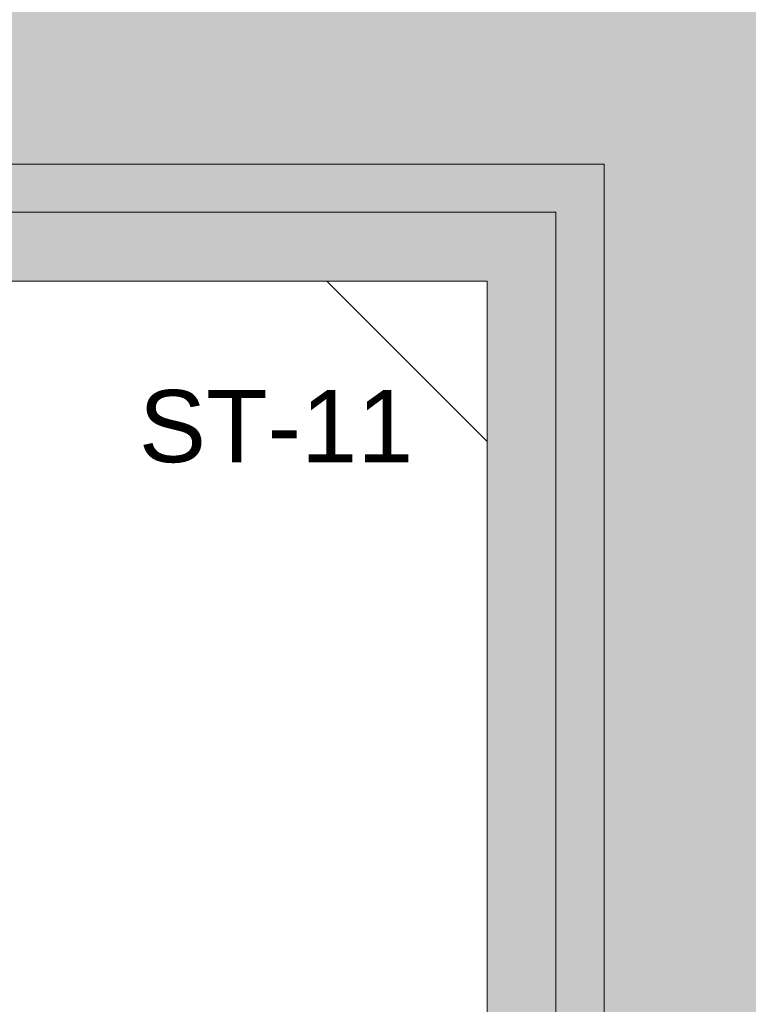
# Model space of a CAD drawing. Header units: millimetres. Extents: x -30 to 102382, y -31808 to 51594.
# Tile 34 of 172: x 37325 to 37780, y 21776 to 22390. Entities that reach past the tile are written whole.
import ezdxf

# ---------------------------------------------------------------- set-up
doc = ezdxf.new("R2010")
doc.units = ezdxf.units.MM
doc.header["$MEASUREMENT"] = 0
doc.linetypes.add('tl_xref_DASH_2.5-1.25', pattern=[3750, 2500, -1250])
doc.linetypes.add('Wipeout_Contour', pattern=[1000, 0, -1000])
for name, color, linetype in [('05 Sisesein proj.AR', 7, 'Continuous'), ('42 SAN Tähis_ sanseadmed ja aksessuaarid.SA', 7, 'Continuous'), ('47 Siseviimistlus_ põrand.SA', 7, 'Continuous'), ('65 SA-VK põrandatrapid.SA', 7, 'Continuous')]:
    doc.layers.add(name, color=color, linetype=linetype)
doc.styles.add('GENERATED_STYLE_3', font='arial.ttf')

msp = doc.modelspace()

# ---------------------------------------------------------------- hatches: boundary and pattern name
at = {"layer": '05 Sisesein proj.AR', "linetype": 'Continuous', "lineweight": 13}
for points in [[(35090, 22300.02), (39810, 22300.02), (39810, 22490.02), (35090, 22490.02)], [(37690, 22300.02), (37690, 20080), (37880, 20080), (37880, 22300.02)]]:
    msp.add_hatch(color=252, dxfattribs=at).paths.add_polyline_path(points)

# ---------------------------------------------------------------- linework, layer by layer
at = {"layer": '05 Sisesein proj.AR', "color": 7, "linetype": 'Continuous', "lineweight": 20, "flags": 128}
for points in [[(37660, 22300.02), (35090, 22300.02)], [(35090, 22300.02), (37690, 22300.02)], [(37690, 22300.02), (37660, 22300.02)], [(37690, 22300.02), (37690, 20080)], [(37690, 20110), (37690, 22300.02)]]:
    msp.add_lwpolyline(points, dxfattribs=at)

# ---------------------------------------------------------------- wipeouts: each hides what was drawn before it
at = {"color": 254, "linetype": 'Wipeout_Contour', "lineweight": 0, "ltscale": 333561.542875}
msp.add_wipeout([(37660, 20110), (37660, 22270.02), (35120, 22270.02), (35120, 22190.02), (34900, 22190.02), (34900, 21490.02), (35120, 21490.02), (35120, 20110)], dxfattribs=at).dxf.layer = '47 Siseviimistlus_ põrand.SA'

# ---------------------------------------------------------------- next in the draw order: hatches: boundary and pattern name
at = {"layer": '05 Sisesein proj.AR', "linetype": 'Continuous', "lineweight": 13}
for points in [[(37660, 22300.02), (35120, 22300.02), (35120, 22270.02), (37660, 22270.02)], [(37660, 22300.02), (37660, 22270.02), (37690, 22300.02)], [(37660, 22270.02), (37690, 22270.02), (37690, 22300.02)], [(37632, 22270.02), (35148, 22270.02), (35148, 22242.02), (37632, 22242.02)], [(37632, 22270.02), (37632, 22242.02), (37660, 22270.02)], [(37632, 22242.02), (37660, 22242.02), (37660, 22270.02)], [(37690, 20110), (37690, 22270.02), (37660, 22270.02), (37660, 20110)], [(37617, 22242.02), (35163, 22242.02), (35163, 22227.02), (37617, 22227.02)], [(37617, 22242.02), (37617, 22227.02), (37632, 22242.02)], [(37617, 22227.02), (37632, 22227.02), (37632, 22242.02)], [(37660, 20138), (37660, 22242.02), (37632, 22242.02), (37632, 20138)], [(37632, 20153), (37632, 22227.02), (37617, 22227.02), (37617, 20153)]]:
    msp.add_hatch(color=252, dxfattribs=at).paths.add_polyline_path(points)
at = {"layer": '47 Siseviimistlus_ põrand.SA', "linetype": 'Continuous', "lineweight": 13}
h = msp.add_hatch(dxfattribs=at)
h.set_pattern_fill('80_Siseviim__ker_plaat_5_08', color=253, style=0, pattern_type=2)
h.set_pattern_definition([(90, (36390, 21490), (-800, 0), []), (180, (36390, 21490), (0, 800), [])])
h.paths.add_polyline_path([(37660, 20110), (37660, 22270.02), (35120, 22270.02), (35120, 22190.02), (34900, 22190.02), (34900, 21490.02), (35120, 21490.02), (35120, 20110)])

# ---------------------------------------------------------------- next in the draw order: linework, layer by layer
at = {"layer": '05 Sisesein proj.AR', "color": 7, "linetype": 'Continuous', "lineweight": 20, "flags": 128}
for points in [[(35163, 22227.02), (37617, 22227.02)], [(37617, 22227.02), (37617, 20153)]]:
    msp.add_lwpolyline(points, dxfattribs=at)
at = {"layer": '47 Siseviimistlus_ põrand.SA', "color": 253, "linetype": 'tl_xref_DASH_2.5-1.25', "lineweight": 13, "flags": 128}
msp.add_lwpolyline([(37660, 20110), (37660, 22270.02), (35120, 22270.02), (35120, 22190.02), (34900, 22190.02), (34900, 21490.02), (35120, 21490.02), (35120, 20110)], close=True, dxfattribs=at)
at = {"layer": '65 SA-VK põrandatrapid.SA', "color": 214, "linetype": 'tl_xref_DASH_2.5-1.25', "lineweight": 13, "flags": 128}
msp.add_lwpolyline([(37567, 22177.02), (37617, 22127.02), (37617, 22227.02), (37517, 22227.02)], close=True, dxfattribs=at)

# ---------------------------------------------------------------- next in the draw order: texts
at = {"layer": '42 SAN Tähis_ sanseadmed ja aksessuaarid.SA', "color": 214, "linetype": 'Continuous', "lineweight": 13, "insert": (37399.8, 22136.25), "char_height": 45, "attachment_point": 4, "style": 'GENERATED_STYLE_3'}
msp.add_mtext('{\\A1;\\fArial|b0|i0|c0|p0;ST-11}', dxfattribs=at)

doc.saveas('drawing.dxf')
